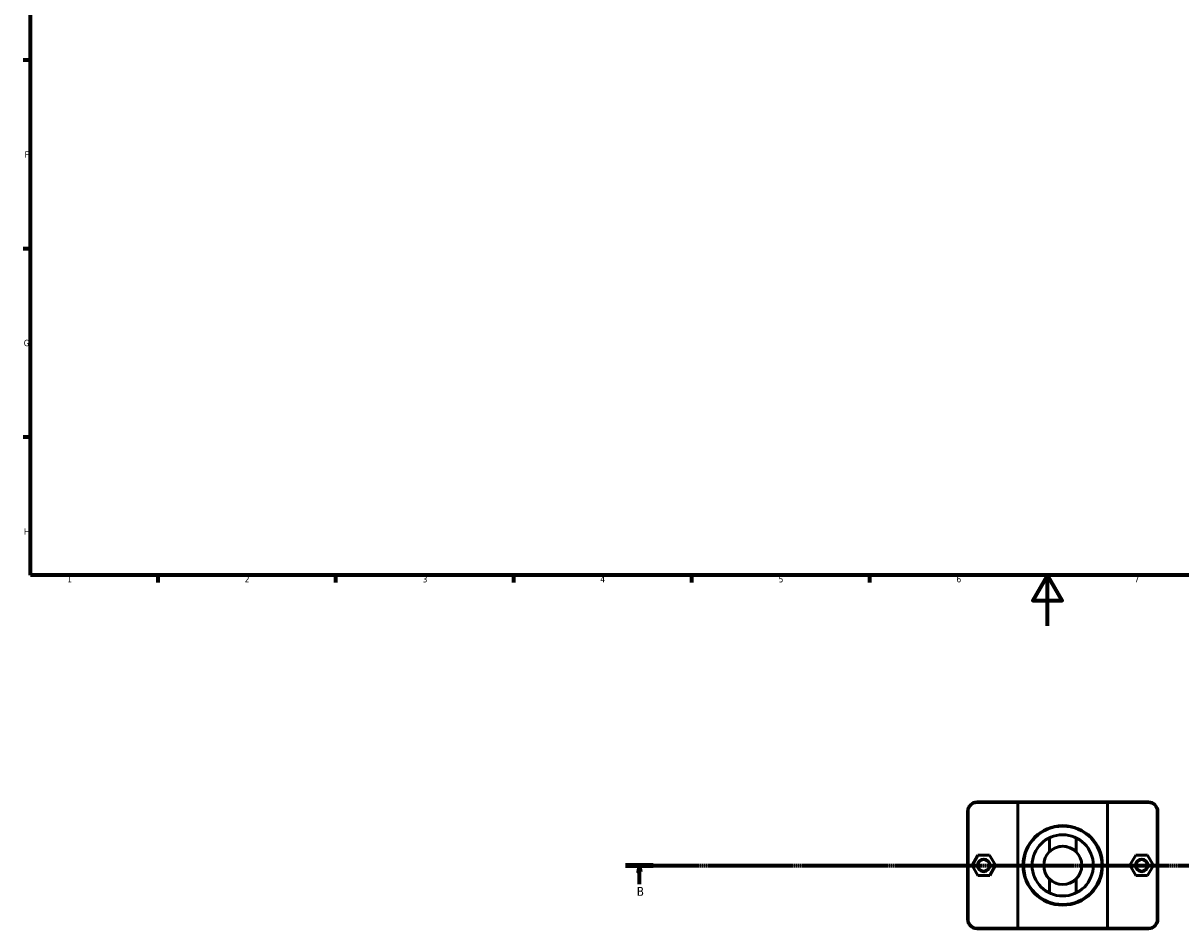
# Model space of a CAD drawing. Header units: millimetres. Extents: x 0 to 902, y -119 to 1184.
# Tile 1 of 4: x 17 to 473, y -119 to 237. Entities that reach past the tile are written whole.
import ezdxf

# ---------------------------------------------------------------- set-up
doc = ezdxf.new("R2010")
doc.units = ezdxf.units.MM
doc.linetypes.add('CHAIN', pattern=[0.7087, 0.4724, -0.0591, 0.1181, -0.0591])
for name, color, linetype, lineweight in [('Border (ISO)', 7, 'Continuous', 70), ('Section Line (ISO)', 7, 'CHAIN', 70), ('Visible (ISO)', 7, 'Continuous', 50), ('Visible Narrow (ISO)', 7, 'Continuous', 35)]:
    doc.layers.add(name, color=color, linetype=linetype, lineweight=lineweight)
doc.styles.add('Label Text (ISO)', font='tahoma.ttf')
doc.styles.add('Note Text (ISO)', font='tahoma.ttf')

# ---------------------------------------------------------------- blocks, each defined once
blk = doc.blocks.new('Borders Default Border')
at = {"layer": 'Border (ISO)'}
for p, q in [((20, 222.75), (17.1, 222.75)), ((20, 148.5), (17.1, 148.5)), ((20, 74.25), (17.1, 74.25)), ((70.08, 20), (70.08, 17.1)), ((140.17, 20), (140.17, 17.1)), ((210.25, 20), (210.25, 17.1)), ((280.33, 20), (280.33, 17.1)), ((350.42, 20), (350.42, 17.1))]:
    blk.add_line(p, q, dxfattribs=at)
at = {"layer": 'Border (ISO)', "flags": 128}
for points in [[(20, 20), (20, 574), (821, 574), (821, 20), (20, 20)], [(420.5, 0), (420.5, 20), (414.73, 10), (426.27, 10), (420.5, 20)]]:
    blk.add_lwpolyline(points, dxfattribs=at)
at = {"layer": 'Border (ISO)', "color": 232, "true_color": 0xca0064, "char_height": 2.5, "attachment_point": 7, "style": 'Note Text (ISO)'}
for s, insert in [('F', (17.7, 184.38)), ('G', (17.31, 110.08)), ('H', (17.44, 35.88)), ('1', (34.48, 17.1)), ('2', (104.37, 17.1)), ('3', (174.43, 17.05)), ('4', (244.42, 17.1)), ('5', (314.64, 17.05)), ('6', (384.66, 17.05)), ('7', (454.77, 17.1))]:
    blk.add_mtext(s, dxfattribs=dict(at, insert=insert))
blk = doc.blocks.new('2dTransSection0')
at = {"layer": 'Section Line (ISO)', "linetype": 'CHAIN'}
blk.add_line((254.38, -94.34), (859.56, -94.34), dxfattribs=at)
at = {"layer": 'Section Line (ISO)', "linetype": 'Continuous', "lineweight": 140}
blk.add_line((254.38, -94.34), (265.29, -94.34), dxfattribs=at)
at = {"layer": 'Section Line (ISO)', "linetype": 'Continuous'}
for p, q in [((259.84, -94.34), (259.34, -96.84)), ((259.84, -96.84), (259.84, -94.34)), ((260.34, -96.84), (259.84, -94.34)), ((259.34, -96.84), (260.34, -96.84)), ((259.84, -101.74), (259.84, -96.84))]:
    blk.add_line(p, q, dxfattribs=at)
at = {"layer": 'Section Line (ISO)', "linetype": 'Continuous', "flags": 128}
blk.add_lwpolyline([(260.34, -96.84), (259.84, -94.34), (259.34, -96.84), (260.34, -96.84)], dxfattribs=at)
at = {"layer": 'Section Line (ISO)'}
blk.add_solid([(260.34, -96.84), (259.84, -94.34), (259.34, -96.84), (260.34, -96.84)], dxfattribs=at)
at = {"layer": 'Section Line (ISO)', "insert": (258.77, -106.34), "char_height": 3.5, "attachment_point": 7, "style": 'Label Text (ISO)'}
blk.add_mtext('B', dxfattribs=at)

msp = doc.modelspace()

# ---------------------------------------------------------------- linework, layer by layer
at = {"layer": 'Visible (ISO)'}
for p, q in [((409.031, -69.34), (392.781, -69.34)), ((392.781, -69.59), (408.854, -69.59)), ((444.209, -69.59), (408.854, -69.59)), ((408.854, -69.59), (408.854, -119.09)), ((409.031, -69.34), (444.031, -69.34)), ((460.281, -69.34), (444.031, -69.34)), ((444.209, -69.59), (460.281, -69.59)), ((444.209, -119.09), (444.209, -69.59)), ((389.031, -73.09), (389.031, -115.59)), ((389.281, -115.59), (389.281, -73.09)), ((463.781, -73.09), (463.781, -115.59)), ((464.031, -115.59), (464.031, -73.09)), ((421.281, -88.984), (421.281, -83.485)), ((431.781, -83.485), (431.781, -88.984)), ((393.1, -90.353), (390.812, -94.365)), ((397.719, -90.328), (393.1, -90.353)), ((400.05, -94.316), (397.719, -90.328)), ((453.012, -94.316), (455.343, -90.328)), ((455.343, -90.328), (459.962, -90.353)), ((459.962, -90.353), (462.25, -94.365)), ((390.812, -94.365), (393.143, -98.353)), ((397.762, -98.328), (400.05, -94.316)), ((455.3, -98.328), (453.012, -94.316)), ((462.25, -94.365), (459.919, -98.353)), ((393.143, -98.353), (397.762, -98.328)), ((421.281, -105.196), (421.281, -99.697)), ((431.781, -99.697), (431.781, -105.196)), ((459.919, -98.353), (455.3, -98.328)), ((408.854, -119.09), (392.781, -119.09)), ((392.781, -119.34), (409.031, -119.34)), ((408.854, -119.09), (444.209, -119.09)), ((444.031, -119.34), (409.031, -119.34)), ((444.031, -119.34), (460.281, -119.34)), ((460.281, -119.09), (444.209, -119.09))]:
    msp.add_line(p, q, dxfattribs=at)
for centre, radius in [((426.531, -94.34), 15.676), ((426.531, -94.34), 15.426), ((426.531, -94.34), 12.059), ((426.531, -94.34), 7.5), ((395.431, -94.34), 2.5), ((395.431, -94.34), 2.25), ((457.631, -94.34), 2.5), ((457.631, -94.34), 2.25)]:
    msp.add_circle(centre, radius, dxfattribs=at)
for centre, radius, start, end in [((392.781, -73.09), 3.75, 90, 180), ((392.781, -73.09), 3.5, 90, 180), ((460.281, -73.09), 3.75, 0, 90), ((460.281, -73.09), 3.5, 0, 90), ((426.531, -94.34), 7.5, 45.573, 134.427), ((426.531, -94.34), 7.5, 225.573, 314.427), ((392.781, -115.59), 3.75, 180, 270), ((392.781, -115.59), 3.5, 180, 270), ((460.281, -115.59), 3.75, 270, 0), ((460.281, -115.59), 3.5, 270, 0)]:
    msp.add_arc(centre, radius, start, end, dxfattribs=at)
for points in [[(409.031, -69.34), (408.972, -69.424), (408.913, -69.507), (408.854, -69.59)], [(444.031, -69.34), (444.091, -69.424), (444.15, -69.507), (444.209, -69.59)], [(409.031, -119.34), (408.972, -119.257), (408.913, -119.174), (408.854, -119.09)], [(444.031, -119.34), (444.091, -119.257), (444.15, -119.174), (444.209, -119.09)]]:
    msp.add_open_spline(points, degree=3, dxfattribs=at)
at = {"layer": 'Visible Narrow (ISO)'}
for p, q in [((392.781, -69.578), (392.781, -69.353)), ((460.281, -69.578), (460.281, -69.353)), ((389.269, -73.09), (389.044, -73.09)), ((463.794, -73.09), (464.019, -73.09)), ((389.269, -115.59), (389.044, -115.59)), ((463.794, -115.59), (464.019, -115.59)), ((392.781, -119.103), (392.781, -119.328)), ((460.281, -119.103), (460.281, -119.328))]:
    msp.add_line(p, q, dxfattribs=at)

# ---------------------------------------------------------------- block references
msp.add_blockref('Borders Default Border', (0, 0))
at = {"layer": 'Section Line (ISO)'}
msp.add_blockref('2dTransSection0', (0, 0), dxfattribs=at)

doc.saveas('drawing.dxf')
